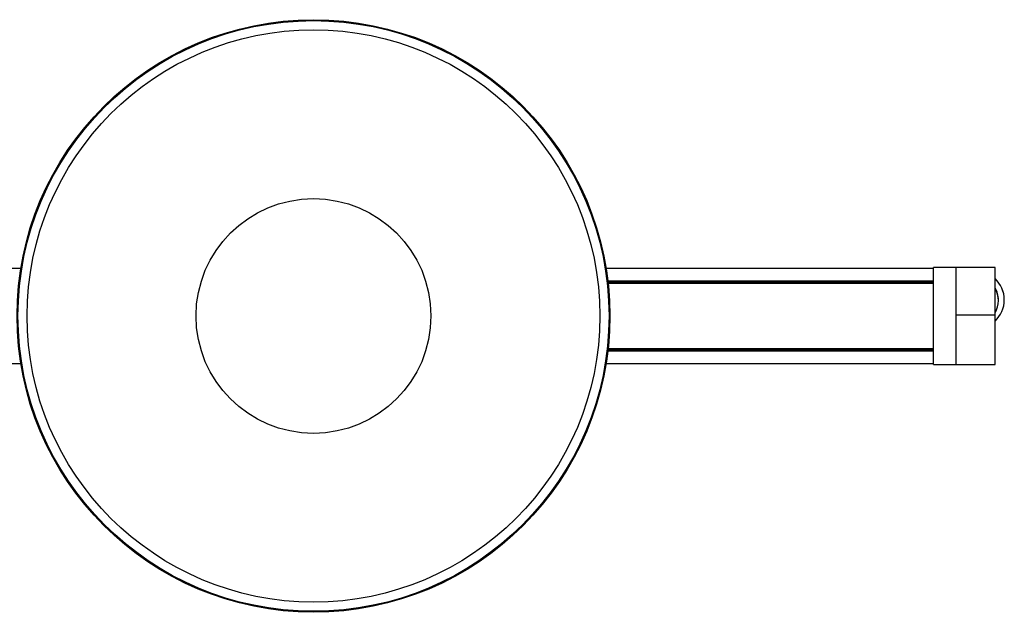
# Model space of a CAD drawing. Header units: millimetres. Extents: x 1041 to 2596, y 431 to 1570.
# Tile 5 of 7: x 1899 to 2153, y 431 to 584. Entities that reach past the tile are written whole.
import ezdxf

# ---------------------------------------------------------------- set-up
doc = ezdxf.new("R2010")
doc.units = ezdxf.units.MM

msp = doc.modelspace()

# ---------------------------------------------------------------- linework, layer by layer
at = {"color": 7, "linetype": 'Continuous', "lineweight": 25}
for p, q in [((1898.8, 519.64), (1369.83, 519.64)), ((2134.31, 519.64), (2049.83, 519.64)), ((2140.16, 519.89), (2134.31, 519.89)), ((2134.31, 494.89), (2134.31, 519.89)), ((2150.16, 519.89), (2140.16, 519.89)), ((2140.16, 507.69), (2140.16, 519.89)), ((2140.16, 494.89), (2140.16, 519.89)), ((2150.16, 507.69), (2150.16, 519.89)), ((2050.27, 516.5), (2134.31, 516.5)), ((2134.31, 516.35), (2050.29, 516.35)), ((2050.29, 516.34), (2134.31, 516.34)), ((2134.31, 516.14), (2050.31, 516.14)), ((2050.34, 515.94), (2134.31, 515.94)), ((2134.31, 515.78), (2050.35, 515.78)), ((2151.05, 511.38), (2151.05, 511.55)), ((2152.55, 511.55), (2152.55, 511.57)), ((2140.16, 494.89), (2140.16, 507.69)), ((2140.16, 507.69), (2150.16, 507.69)), ((2150.16, 494.89), (2150.16, 507.69)), ((2134.31, 498.28), (2050.27, 498.28)), ((2134.31, 498.44), (2050.29, 498.44)), ((2050.29, 498.43), (2134.31, 498.43)), ((2050.31, 498.64), (2134.31, 498.64)), ((2134.31, 498.84), (2050.34, 498.84)), ((2050.35, 498.99), (2134.31, 498.99)), ((1369.83, 495.14), (1898.8, 495.14)), ((2049.83, 495.14), (2134.31, 495.14)), ((2134.31, 494.89), (2140.16, 494.89)), ((2140.16, 494.89), (2150.16, 494.89))]:
    msp.add_line(p, q, dxfattribs=at)
for radius in [76.5, 76.25, 73.89, 30.3]:
    msp.add_circle((1974.31, 507.39), radius, dxfattribs=at)
for centre, radius, start, end in [((2145.05, 511.57), 7.5, 0.0003, 47.0408), ((2145.05, 511.55), 7.5, 312.959, 47.041), ((2145.05, 511.55), 6, 0.0001, 31.5857), ((2145.05, 511.38), 6, 328.4143, 31.5857)]:
    msp.add_arc(centre, radius, start, end, dxfattribs=at)

doc.saveas('drawing.dxf')
